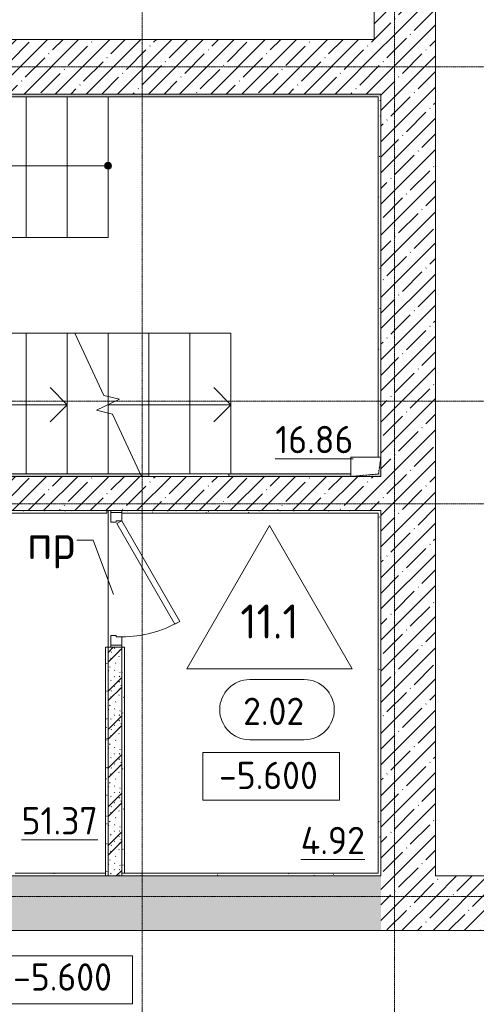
# Model space of a CAD drawing. Header units: millimetres. Extents: x -4558 to 63605, y -10605 to 130388.
# Tile 32 of 66: x 24052 to 27400, y 40685 to 47895. Entities that reach past the tile are written whole.
import ezdxf

# ---------------------------------------------------------------- set-up
doc = ezdxf.new("R2010")
doc.units = ezdxf.units.MM
for name, pattern in [('3_ Штрих_ 1 х 1 мм', [2, 1, -1]), ('4_ Штрихпунктир_ 10 х 2 мм', [14, 10, -2, 0, -2]), ('Штриховая', [5, 3, -2])]:
    doc.linetypes.add(name, pattern=pattern)
for name, color, linetype, lineweight in [('A-AREA-IDEN', 7, 'Continuous', 5), ('A-DETL-GENF', 7, 'Continuous', 13), ('A-DOOR', 7, 'Continuous', 13), ('A-DOOR-FRAM', 7, 'Continuous', 13), ('A-DOOR-IDEN', 7, 'Continuous', 5), ('A-FLOR', 7, 'Continuous', 13), ('A-FLOR-IDEN', 7, 'Continuous', 5), ('A-WALL', 7, 'Continuous', 13), ('A-WALL-PATT', 7, 'Continuous', 13), ('G-ANNO-DIMS', 7, 'Continuous', 5), ('I-WALL', 7, 'Continuous', 13), ('M-EQPM', 7, 'Continuous', 13), ('S-GRID', 7, 'Continuous', 5), ('S-STRS', 7, 'Continuous', 13), ('S-STRS-ANNO', 7, 'Continuous', 5), ('S-STRS-MBND', 7, 'Continuous', 13)]:
    doc.layers.add(name, color=color, linetype=linetype, lineweight=lineweight)
doc.styles.add('GOST Common_2', font='GOST_Common.ttf', dxfattribs={"height": 200})
doc.styles.add('GOST Common_3', font='GOST_Common.ttf', dxfattribs={"height": 250})
pattern_1 = [(0, (0, 0), (203.2, 50.8), [3.353, -149.047, 3.353, -149.047, -812.8]), (0, (0, 0), (203.2, 50.8), [-304.8, 3.353, -301.447, 3.353, -149.047, -355.6]), (0, (0, 0), (203.2, 50.8), [-762, 3.353, -98.247, 3.353, -250.647]), (120, (76.2, 25.4), (-145.59409, 150.57636), [3.353, -149.047, 3.353, -149.047, -812.8]), (120, (76.2, 25.4), (-145.59409, 150.57636), [-304.8, 3.353, -301.447, 3.353, -149.047, -355.6]), (120, (76.2, 25.4), (-145.59409, 150.57636), [-762, 3.353, -98.247, 3.353, -250.647]), (240, (101.6, 127), (-57.60591, -201.37636), [3.353, -149.047, 3.353, -149.047, -812.8]), (240, (101.6, 127), (-57.60591, -201.37636), [-304.8, 3.353, -301.447, 3.353, -149.047, -355.6]), (240, (101.6, 127), (-57.60591, -201.37636), [-762, 3.353, -98.247, 3.353, -250.647])]
pattern_2 = [(45, (0, 0), (-114.04925, 114.04925), []), (45, (114.05, 0), (-114.04925, 114.04925), [201.612, -40.322, 3.353, -36.97])]

# ---------------------------------------------------------------- blocks, each defined once
blk = doc.blocks.new('Наметкина 10_РД_АР_П_Отделка_R21_rvt-1--01_Подвал_МП_часть А')
at = {"layer": 'A-WALL-PATT', "lineweight": 5}
h = blk.add_hatch(dxfattribs=at)
h.set_pattern_fill('FP_6', color=256, style=0, pattern_type=2)
h.set_pattern_definition(pattern_1)
h.paths.add_polyline_path([(26700, 47330), (26700, 47350), (21975, 47350), (21975, 47330), (26680, 47330)])
h.paths.add_polyline_path([(20675, 47330), (20675, 47350), (20595, 47350), (20595, 47330)])
h = blk.add_hatch(dxfattribs=at)
h.set_pattern_fill('FP_6', color=256, style=0, pattern_type=2)
h.set_pattern_definition(pattern_1)
h.paths.add_polyline_path([(26680, 44690), (26700, 44690), (26700, 47330), (26680, 47330), (26680, 45957.3)])
h = blk.add_hatch(dxfattribs=at)
h.set_pattern_fill('FP_6', color=256, style=0, pattern_type=2)
h.set_pattern_definition(pattern_1)
h.paths.add_polyline_path([(26480, 44550), (26480, 44570), (25585.6, 44570), (25585.6, 44550), (25622.4, 44550)])
h.paths.add_polyline_path([(25000, 44550), (25000, 44570), (20595, 44570), (20595, 44550), (23935.7, 44550)])
h = blk.add_hatch(dxfattribs=at)
h.set_pattern_fill('FP_6', color=256, style=0, pattern_type=2)
h.set_pattern_definition(pattern_1)
h.paths.add_polyline_path([(24690, 44280), (24690, 44300), (20325, 44300), (20325, 44280), (23935.7, 44280)])
h = blk.add_hatch(dxfattribs=at)
h.set_pattern_fill('FP_6', color=256, style=0, pattern_type=2)
h.set_pattern_definition(pattern_1)
h.paths.add_polyline_path([(26680, 44280), (26680, 44300), (24800, 44300), (24800, 44280), (25622.4, 44280)])
h = blk.add_hatch(dxfattribs=at)
h.set_pattern_fill('FP_6', color=256, style=0, pattern_type=2)
h.set_pattern_definition(pattern_1)
h.paths.add_polyline_path([(26680, 41625), (26700, 41625), (26700, 44300), (26680, 44300), (26680, 41645)])
h = blk.add_hatch(dxfattribs=at)
h.set_pattern_fill('FP_6', color=256, style=0, pattern_type=2)
h.set_pattern_definition(pattern_1)
h.paths.add_polyline_path([(24700, 41625), (24700, 43300), (24680, 43300), (24680, 41625)])
h = blk.add_hatch(dxfattribs=at)
h.set_pattern_fill('FP_6', color=256, style=0, pattern_type=2)
h.set_pattern_definition(pattern_1)
h.paths.add_polyline_path([(24820, 41645), (24820, 43300), (24800, 43300), (24800, 41645)])
h = blk.add_hatch(dxfattribs=at)
h.set_pattern_fill('FP_6', color=256, style=0, pattern_type=2)
h.set_pattern_definition(pattern_1)
h.paths.add_polyline_path([(24680, 41625), (24680, 41645), (24020, 41645), (24020, 41625)])
h = blk.add_hatch(dxfattribs=at)
h.set_pattern_fill('FP_6', color=256, style=0, pattern_type=2)
h.set_pattern_definition(pattern_1)
h.paths.add_polyline_path([(26680, 41625), (26680, 41645), (24800, 41645), (24800, 41625)])
at = {"layer": 'A-WALL'}
for p, q in [((26700, 47350), (21975, 47350)), ((21975, 47330), (26680, 47330)), ((26680, 47330), (26680, 44690)), ((26700, 47330), (26700, 47350)), ((26700, 44690), (26700, 47330)), ((25000, 44570), (20595, 44570)), ((25000, 44550), (25000, 44570)), ((25000, 44570), (25585.6, 44570)), ((26480, 44570), (25585.6, 44570)), ((25585.6, 44570), (25585.6, 44550)), ((20595, 44550), (25000, 44550)), ((25585.6, 44550), (26480, 44550)), ((24690, 44300), (20325, 44300)), ((20325, 44280), (24690, 44280)), ((24690, 44280), (24690, 44300)), ((26680, 44300), (24800, 44300)), ((24800, 44300), (24800, 44285)), ((24800, 44280), (26680, 44280)), ((26700, 44300), (26680, 44300)), ((26680, 44280), (26680, 41645)), ((26700, 41625), (26700, 44300)), ((24700, 43300), (24680, 43300)), ((24680, 43300), (24680, 41625)), ((24700, 41625), (24700, 43300)), ((24800, 43300), (24800, 41645)), ((24820, 43300), (24800, 43300)), ((24820, 41645), (24820, 43300)), ((24680, 41645), (24020, 41645)), ((24020, 41625), (24680, 41625)), ((24680, 41625), (24680, 41645)), ((24680, 41625), (24700, 41625)), ((24800, 41645), (24820, 41645)), ((26680, 41645), (24800, 41645)), ((24800, 41645), (24800, 41625)), ((24800, 41625), (26680, 41625)), ((26680, 41625), (26700, 41625))]:
    blk.add_line(p, q, dxfattribs=at)
blk = doc.blocks.new('АР_Дверь однопольная - 1000х2100h_850__Кладовая-7382982--01_Подвал_МП_часть А')
at = {"layer": 'A-DOOR'}
for p, q in [((311.1, 475), (-425, 50)), ((-405, 15.4), (331.1, 440.4)), ((331.1, 440.4), (311.1, 475)), ((-425, 50), (-405, 15.4))]:
    blk.add_line(p, q, dxfattribs=at)
at = {"layer": 'A-DOOR', "lineweight": 5}
blk.add_arc((-425, 50), 850, 360, 30, dxfattribs=at)
at = {"layer": 'A-DOOR-FRAM'}
for p, q in [((-485, 50), (-500, 50)), ((-425, 50), (-485, 50)), ((-485, 50), (-485, -30)), ((-425, 10), (-425, 50)), ((-415, 10), (-425, 10)), ((-415, -30), (-415, 10)), ((425, 10), (415, 10)), ((415, 10), (415, -30)), ((485, 50), (425, 50)), ((425, 50), (425, 10)), ((485, -30), (485, 50)), ((485, 50), (500, 50)), ((-485, -30), (-500, -30)), ((-485, -30), (-415, -30)), ((415, -30), (485, -30)), ((485, -30), (500, -30))]:
    blk.add_line(p, q, dxfattribs=at)
blk = doc.blocks.new('АР_Канал вертикальный прямоугольный - ОВ-5314187--01_Подвал_МП_часть А')
at = {"layer": 'A-DETL-GENF'}
blk.add_hatch(color=256, dxfattribs=at).paths.add_polyline_path([(-110, 70), (-110, -70), (-92, 52), (110, 70)])
at = {"layer": 'A-DETL-GENF', "linetype": '3_ Штрих_ 1 х 1 мм'}
for p, q in [((110, 70), (-110, 70)), ((-110, 70), (-110, -70)), ((110, 70), (-110, 70)), ((-110, 70), (-110, -70)), ((-110, -70), (-92, 52)), ((-110, -70), (-92, 52)), ((-92, 52), (110, 70)), ((-92, 52), (110, 70)), ((110, -70), (110, 70)), ((-110, -70), (110, -70))]:
    blk.add_line(p, q, dxfattribs=at)
at = {"layer": 'M-EQPM'}
for p, q in [((-110, -70), (-110, 70)), ((-110, 70), (110, 70)), ((110, 70), (110, -70)), ((110, -70), (-110, -70))]:
    blk.add_line(p, q, dxfattribs=at)
blk = doc.blocks.new('Марка помещения _Номер_ - 2 мм-68851--01_Подвал_МП_часть А')
at = {"layer": 'A-AREA-IDEN'}
for p, q in [((-2.027, 2.21), (1.973, 2.21)), ((-2.027, -2.19), (1.973, -2.19))]:
    blk.add_line(p, q, dxfattribs=at)
for centre, start, end in [((-2.027, 0.01), 90, 270), ((1.973, 0.01), 270, 90)]:
    blk.add_arc(centre, 2.2, start, end, dxfattribs=at)
blk = doc.blocks.new('Марка полов - Марка полов-4106608--01_Подвал_МП_часть А')
at = {"layer": 'A-FLOR-IDEN'}
for p, q in [((0, 7), (-6.062, -3.5)), ((6.062, -3.5), (0, 7)), ((-6.062, -3.5), (6.062, -3.5))]:
    blk.add_line(p, q, dxfattribs=at)
blk = doc.blocks.new('Высотные отметки - Frame_2-749557--01_Подвал_МП_часть А')
at = {"layer": 'G-ANNO-DIMS'}
for p, q in [((-5, 3.5), (-5, 0)), ((5, 3.5), (-5, 3.5)), ((5, 0), (5, 3.5)), ((-5, 0), (5, 0))]:
    blk.add_line(p, q, dxfattribs=at)

msp = doc.modelspace()

# ---------------------------------------------------------------- hatches: boundary and pattern name
at = {"layer": 'A-WALL-PATT', "lineweight": 5}
h = msp.add_hatch(dxfattribs=at)
h.set_pattern_fill('FP_1', color=256, style=0, pattern_type=2)
h.set_pattern_definition(pattern_2)
h.paths.add_polyline_path([(27100, 47750), (27100, 48895), (26650, 48895), (26650, 47750), (26700, 47750)])
h = msp.add_hatch(dxfattribs=at)
h.set_pattern_fill('FP_1', color=256, style=0, pattern_type=2)
h.set_pattern_definition(pattern_2)
h.paths.add_polyline_path([(26700, 47350), (26700, 47750), (21975, 47750), (21975, 47350), (23935.694841, 47350)])
h.paths.add_polyline_path([(17188.739498, 47350), (20675, 47350), (20675, 47750), (16150, 47750), (16150, 47350), (16550, 47350)])
h = msp.add_hatch(dxfattribs=at)
h.set_pattern_fill('FP_1', color=256, style=0, pattern_type=2)
h.set_pattern_definition(pattern_2)
h.paths.add_polyline_path([(27100, 41225), (27100, 47750), (26700, 47750), (26700, 41225)])
h = msp.add_hatch(dxfattribs=at)
h.set_pattern_fill('FP_1', color=256, style=0, pattern_type=2)
h.set_pattern_definition(pattern_2)
h.paths.add_polyline_path([(23935.694841, 44300), (26700, 44300), (26700, 44550), (20325, 44550), (20325, 44300), (22248.956005, 44300)])
h = msp.add_hatch(dxfattribs=at)
h.set_pattern_fill('FP_3', color=256, style=0, pattern_type=2)
h.set_pattern_definition([(135, (150.28, 188.64), (-282.8427, 3e-14), [5, -395]), (135, (174.9, 237.36), (-282.8427, 3e-14), [5, -395]), (135, (211.96, 236.53), (-282.8427, 3e-14), [5, -395]), (135, (114.96, 223.96), (-282.8427, 3e-14), [5, -395]), (135, (77.54, 223.96), (-282.8427, 3e-14), [5, -395]), (135, (57.44, 184.52), (-282.8427, 3e-14), [5, -395]), (135, (66.21, 142.9), (-282.8427, 3e-14), [5, -395]), (135, (107.33, 161), (-282.8427, 3e-14), [5, -395]), (135, (99.08, 130.94), (-282.8427, 3e-14), [5, -395]), (135, (22.6, 136.46), (-282.8427, 3e-14), [5, -395]), (135, (21.16, 168.08), (-282.8427, 3e-14), [5, -395]), (135, (46.13, 96.12), (-282.8427, 3e-14), [5, -395]), (135, (3.54, 74.6), (-282.8427, 3e-14), [5, -395]), (135, (40.3, 47.56), (-282.8427, 3e-14), [5, -395]), (135, (39.77, 18.47), (-282.8427, 3e-14), [5, -395]), (135, (76.94, 37.28), (-282.8427, 3e-14), [5, -395]), (135, (114.18, 62.4), (-282.8427, 3e-14), [5, -395]), (135, (139.87, 90.2), (-282.8427, 3e-14), [5, -395]), (135, (141.44, 15.82), (-282.8427, 3e-14), [5, -395]), (135, (188.69, 26.73), (-282.8427, 3e-14), [5, -395]), (135, (176.14, 51.36), (-282.8427, 3e-14), [5, -395]), (135, (177.03, 0), (-282.8427, 3e-14), [5, -395]), (135, (276.61, 8.22), (-282.8427, 3e-14), [5, -395]), (135, (271.19, 31.72), (-282.8427, 3e-14), [5, -395]), (135, (268.29, 119.65), (-282.8427, 3e-14), [5, -395]), (135, (237.92, 101.95), (-282.8427, 3e-14), [5, -395]), (135, (237.92, 158.27), (-282.8427, 3e-14), [5, -395]), (135, (260.4, 204.35), (-282.8427, 3e-14), [5, -395]), (135, (275.54, 235.4), (-282.8427, 3e-14), [5, -395]), (135, (117.62, 268.96), (-282.8427, 3e-14), [5, -395]), (135, (203.62, 273.83), (-282.8427, 3e-14), [5, -395]), (135, (47.24, 279.3), (-282.8427, 3e-14), [5, -395]), (135, (23.2, 266.16), (-282.8427, 3e-14), [5, -395]), (135, (42.78, 232.52), (-282.8427, 3e-14), [5, -395]), (135, (177.76, 90.57), (-282.8427, 3e-14), [5, -395]), (135, (181.12, 121.8), (-282.8427, 3e-14), [5, -395]), (135, (206.73, 172.06), (-282.8427, 3e-14), [5, -395]), (135, (143.14, 136.62), (-282.8427, 3e-14), [5, -395]), (135, (211.51, 131.86), (-282.8427, 3e-14), [5, -395]), (135, (81.47, 95.1), (-282.8427, 3e-14), [5, -395]), (135, (235.13, 60.46), (-282.8427, 3e-14), [5, -395]), (135, (242.24, 4.89), (-282.8427, 3e-14), [5, -395]), (45, (0, 106.07), (-282.8427, 0), []), (45, (106.07, 0), (-282.8427, 0), []), (45, (176.78, 0), (-282.8427, 0), []), (45, (0, 176.78), (-282.8427, 0), [])])
h.paths.add_polyline_path([(24800, 41625), (24800, 43300), (24700, 43300), (24700, 41625)])
h = msp.add_hatch(dxfattribs=at)
h.set_pattern_fill('FP_1', color=256, style=0, pattern_type=2)
h.set_pattern_definition(pattern_2)
h.paths.add_polyline_path([(26700, 41225), (26700, 41625), (8500, 41625), (8500, 41225), (23935.694841, 41225)])
h = msp.add_hatch(dxfattribs=at)
h.set_pattern_fill('FP_1', color=256, style=0, pattern_type=2)
h.set_pattern_definition(pattern_2)
h.paths.add_polyline_path([(34700, 41225), (34700, 41625), (27100, 41625), (27100, 41225), (34056.127856, 41225)])
at = {"layer": 'S-STRS-ANNO'}
h = msp.add_hatch(color=256, dxfattribs=at)
edge = h.paths.add_edge_path()
edge.add_arc((24700, 46825), 25, 0, 360)
msp.add_hatch(color=256, dxfattribs=at).paths.add_polyline_path([(24700, 46800), (24717.67767, 46807.32233), (24725, 46825), (24717.67767, 46842.67767), (24700, 46850), (24682.32233, 46842.67767), (24675, 46825), (24682.32233, 46807.32233)])

# ---------------------------------------------------------------- linework, layer by layer
at = {"layer": 'A-DOOR-IDEN'}
for p, q in [((24590.859522, 44083.329931), (24470.520635, 44083.329931)), ((24738.728927, 43685.939752), (24590.859522, 44083.329931))]:
    msp.add_line(p, q, dxfattribs=at)
at = {"layer": 'A-FLOR'}
msp.add_line((24700, 44300), (24700, 43300), dxfattribs=at)
at = {"layer": 'A-WALL'}
for p, q in [((26650, 48895), (26650, 47750)), ((27100, 41625), (27100, 48895)), ((26650, 47750), (21975, 47750)), ((21975, 47350), (26700, 47350)), ((26700, 47350), (26700, 44690)), ((26480, 44550), (20575, 44550)), ((20325, 44300), (26700, 44300)), ((26700, 44300), (26700, 41625)), ((26700, 41625), (21325, 41625)), ((37400, 41625), (27100, 41625)), ((5800, 41225), (37700, 41225))]:
    msp.add_line(p, q, dxfattribs=at)
at = {"layer": 'G-ANNO-DIMS'}
for p, q in [((25905.574641, 42179.261504), (25895.666683, 42179.261504)), ((23690.646034, 41039.087988), (24378.567945, 41039.087988))]:
    msp.add_line(p, q, dxfattribs=at)
at = {"layer": 'I-WALL'}
for p, q in [((24700, 43300), (24700, 41625)), ((24800, 43300), (24700, 43300)), ((24800, 41625), (24800, 43300))]:
    msp.add_line(p, q, dxfattribs=at)
at = {"layer": 'S-GRID', "linetype": '4_ Штрихпунктир_ 10 х 2 мм'}
for p, q in [((26800, 37477.03953), (26800, 128423.739924)), ((24950, 32633.917515), (24950, 60921.15283)), ((38293.674688, 47550), (-1802.909204, 47550)), ((38293.674688, 45100), (-1802.909204, 45100)), ((38293.674688, 44350), (-1802.909204, 44350)), ((38293.674688, 41475), (-1802.909204, 41475))]:
    msp.add_line(p, q, dxfattribs=at)
at = {"layer": 'S-STRS', "linetype": 'Штриховая'}
for p, q in [((24100, 46300), (24100, 47330)), ((24400, 46300), (24400, 47330)), ((24700, 46300), (24700, 47330)), ((24100, 45600), (24100, 44570)), ((24400, 45600), (24400, 44570)), ((24700, 45600), (24700, 45135.269894)), ((25000, 45600), (25000, 44570)), ((25300, 45600), (25300, 44570)), ((24700, 45135.269894), (24700, 45075)), ((24700, 45075), (24700, 45014.730106)), ((24700, 45014.730106), (24700, 44570))]:
    msp.add_line(p, q, dxfattribs=at)
at = {"layer": 'S-STRS'}
for p, q in [((24100, 46300), (24100, 47330)), ((24400, 46300), (24400, 47330)), ((24700, 46300), (24700, 47330)), ((24100, 46300), (23800, 46300)), ((24400, 46300), (24100, 46300)), ((24700, 46300), (24400, 46300)), ((23800, 45600), (24100, 45600)), ((24100, 45600), (24400, 45600)), ((24100, 45600), (24100, 44570)), ((24400, 45600), (24455.188479, 45600)), ((24400, 45600), (24400, 44570)), ((24455.188479, 45600), (24700, 45600)), ((24700, 45600), (25000, 45600)), ((24700, 45600), (24700, 45135.269894)), ((25000, 45600), (25300, 45600)), ((25000, 45600), (25000, 44570)), ((25300, 45600), (25600, 45600)), ((25300, 45600), (25300, 44570)), ((25600, 45600), (25600, 44570)), ((24700, 45135.269894), (24700, 45075)), ((24700, 45075), (24700, 45014.730106)), ((24700, 45014.730106), (24700, 44570))]:
    msp.add_line(p, q, dxfattribs=at)
at = {"layer": 'S-STRS-ANNO'}
for p, q in [((24100, 46825), (23800, 46825)), ((24400, 46825), (24100, 46825)), ((24700, 46825), (24400, 46825)), ((24682.32233, 46842.67767), (24675, 46825)), ((24675, 46825), (24682.32233, 46807.32233)), ((24700, 46850), (24682.32233, 46842.67767)), ((24682.32233, 46807.32233), (24700, 46800)), ((24717.67767, 46842.67767), (24700, 46850)), ((24700, 46800), (24717.67767, 46807.32233)), ((24725, 46825), (24717.67767, 46842.67767)), ((24717.67767, 46807.32233), (24725, 46825)), ((24400, 45075), (24275, 45200)), ((25600, 45075), (25475, 45200)), ((23800, 45075), (24100, 45075)), ((24100, 45075), (24400, 45075)), ((24400, 45075), (24275, 44950)), ((24700, 45075), (25000, 45075)), ((25000, 45075), (25300, 45075)), ((25300, 45075), (25600, 45075)), ((25600, 45075), (25475, 44950))]:
    msp.add_line(p, q, dxfattribs=at)
msp.add_circle((24700, 46825), 25, dxfattribs=at)
at = {"layer": 'S-STRS-MBND'}
for p, q in [((24668.30363, 45142.973084), (24455.188479, 45600)), ((24784.966355, 45114.620462), (24668.30363, 45142.973084)), ((24615.033645, 45035.379538), (24784.966355, 45114.620462)), ((24731.69637, 45007.026916), (24615.033645, 45035.379538)), ((24944.811521, 44550), (24731.69637, 45007.026916))]:
    msp.add_line(p, q, dxfattribs=at)

# ---------------------------------------------------------------- block references
at = {"lineweight": 5}
msp.add_blockref('Наметкина 10_РД_АР_П_Отделка_R21_rvt-1--01_Подвал_МП_часть А', (0, 0), dxfattribs=at)
at = {"layer": 'A-AREA-IDEN', "xscale": 99.99999999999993, "yscale": 99.99999999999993, "zscale": 99.99999999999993}
msp.add_blockref('Марка помещения _Номер_ - 2 мм-68851--01_Подвал_МП_часть А', (25941.281426, 42841.117298), dxfattribs=at)
at = {"layer": 'A-DOOR', "rotation": 269.9999999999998}
msp.add_blockref('АР_Дверь однопольная - 1000х2100h_850__Кладовая-7382982--01_Подвал_МП_часть А', (24750, 43800), dxfattribs=at)
at = {"layer": 'A-FLOR-IDEN', "xscale": 99.99999999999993, "yscale": 99.99999999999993, "zscale": 99.99999999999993}
msp.add_blockref('Марка полов - Марка полов-4106608--01_Подвал_МП_часть А', (25882.494399, 43490.579659), dxfattribs=at)
at = {"layer": 'G-ANNO-DIMS', "xscale": 99.99999999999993, "yscale": 99.99999999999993, "zscale": 99.99999999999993}
msp.add_blockref('Высотные отметки - Frame_2-749557--01_Подвал_МП_часть А', (25895.666683, 42179.261504), dxfattribs=at)
at = {"layer": 'G-ANNO-DIMS', "xscale": 99.99999999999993, "yscale": 99.99999999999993, "zscale": 99.99999999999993, "rotation": 180}
msp.add_blockref('Высотные отметки - Frame_2-749557--01_Подвал_МП_часть А', (24378.567945, 41039.087988), dxfattribs=at)
at = {"layer": 'M-EQPM', "rotation": 180}
msp.add_blockref('АР_Канал вертикальный прямоугольный - ОВ-5314187--01_Подвал_МП_часть А', (26590, 44620), dxfattribs=at)

# ---------------------------------------------------------------- texts
at = {"layer": 'A-AREA-IDEN', "char_height": 200, "attachment_point": 1, "style": 'GOST Common_2'}
for s, insert, width in [('\\L16.86', (25925.7299, 44920.00419), 721.51875), ('2.02', (25690.26723, 42929.86048), 601.265625), ('\\L51.37', (24065.650834, 42128.206653), 713.501875), ('\\L4.92', (26112.708373, 41984.189381), 625.31625)]:
    msp.add_mtext(s, dxfattribs=dict(at, insert=insert, width=width))
at = {"layer": 'A-DOOR-IDEN', "insert": (24106.791469, 44194.257014), "char_height": 250, "width": 432.91125, "attachment_point": 1, "style": 'GOST Common_3'}
msp.add_mtext('пр', dxfattribs=at)
at = {"layer": 'A-FLOR-IDEN', "insert": (25669.618116, 43612.641331), "char_height": 250, "width": 545.1475, "attachment_point": 1, "style": 'GOST Common_3'}
msp.add_mtext('11.1', dxfattribs=at)
at = {"layer": 'G-ANNO-DIMS', "char_height": 200, "width": 917.17566319, "attachment_point": 1, "line_spacing_factor": 1.022761, "style": 'GOST Common_2'}
for insert in [(25513.510156, 42460.627164), (24003.614207, 40984.402361)]:
    msp.add_mtext('-5.600', dxfattribs=dict(at, insert=insert))

doc.saveas('drawing.dxf')
